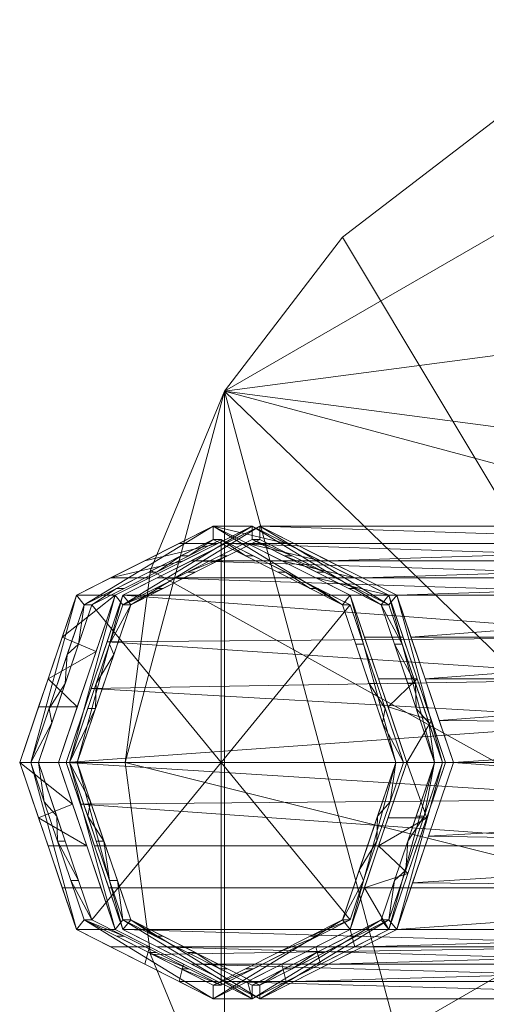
# Model space of a CAD drawing. Header units: millimetres. Extents: x 229 to 347, y 377 to 487.
# Tile 2 of 4: x 229 to 264, y 414 to 487. Entities that reach past the tile are written whole.
import ezdxf

# ---------------------------------------------------------------- set-up
doc = ezdxf.new("R2010")
doc.units = ezdxf.units.MM
doc.layers.add('E-LITE-EQPM', color=33, linetype='Continuous', lineweight=9)

# ---------------------------------------------------------------- blocks, each defined once
blk = doc.blocks.new('2019_ES_Iluminación_Estiluz_Volta_T-3533 - 2019_ES_Iluminación_Estiluz_Volta_T-3533-360495-_3D_')
at = {"layer": 'E-LITE-EQPM'}
mesh = blk.add_polyface(dxfattribs=at)
corners = [(27.496, 0, 2434.4), (29.37, 14.235, 2434.4), (34.864, 27.5, 2434.4), (43.605, 38.891, 2434.4), (54.996, 47.631, 2434.4), (68.261, 53.126, 2434.4), (82.496, 55, 2434.4), (96.731, 53.126, 2434.4), (109.996, 47.631, 2434.4), (121.387, 38.891, 2434.4), (130.127, 27.5, 2434.4), (135.622, 14.235, 2434.4), (137.496, 0, 2434.4), (135.622, -14.235, 2434.4), (130.127, -27.5, 2434.4), (121.387, -38.891, 2434.4), (109.996, -47.631, 2434.4), (96.731, -53.126, 2434.4), (82.496, -55, 2434.4), (68.261, -53.126, 2434.4), (54.996, -47.631, 2434.4), (43.605, -38.891, 2434.4), (34.864, -27.5, 2434.4), (29.37, -14.235, 2434.4), (54.996, 0, 2434.4), (55.933, -7.118, 2434.4), (58.68, -13.75, 2434.4), (63.05, -19.445, 2434.4), (68.746, -23.816, 2434.4), (75.378, -26.563, 2434.4), (82.496, -27.5, 2434.4), (89.613, -26.563, 2434.4), (96.246, -23.816, 2434.4), (101.941, -19.445, 2434.4), (106.311, -13.75, 2434.4), (109.059, -7.118, 2434.4), (109.996, 0, 2434.4), (109.059, 7.118, 2434.4), (106.311, 13.75, 2434.4), (101.941, 19.445, 2434.4), (96.246, 23.816, 2434.4), (89.613, 26.563, 2434.4), (82.496, 27.5, 2434.4), (75.378, 26.563, 2434.4), (68.746, 23.816, 2434.4), (63.05, 19.445, 2434.4), (58.68, 13.75, 2434.4), (55.933, 7.118, 2434.4)]
mesh.append_faces([[corners[k] for k in face] for face in [(7, 42, 6), (39, 10, 38), (45, 4, 44), (32, 16, 31), (15, 33, 14), (23, 26, 22), (29, 19, 28)]], dxfattribs={"vtx0": -1, "vtx1": -1})
mesh.append_faces([[corners[k] for k in face] for face in [(43, 5, 6, 42), (44, 4, 5, 43), (35, 12, 13, 34), (14, 33, 34, 13), (17, 30, 31, 16), (30, 17, 18), (20, 27, 28, 19), (27, 20, 21)]], dxfattribs={"vtx0": -1, "vtx2": -1})
mesh.append_faces([[corners[k] for k in face] for face in [(35, 36, 12)]], dxfattribs={"vtx1": -1, "vtx2": -1})
mesh.append_faces([[corners[k] for k in face] for face in [(40, 41, 8, 9), (41, 42, 7, 8), (9, 10, 39, 40), (36, 37, 11, 12), (37, 38, 10, 11), (3, 4, 45, 46), (2, 3, 46, 47), (47, 24, 1, 2), (0, 1, 24, 25), (32, 33, 15, 16), (26, 27, 21, 22), (23, 0, 25, 26), (18, 19, 29, 30)]], dxfattribs={"vtx1": -1, "vtx3": -1})
mesh = blk.add_polyface(dxfattribs=at)
corners = [(27.496, 0, 2438.4), (29.37, -14.235, 2438.4), (34.864, -27.5, 2438.4), (43.605, -38.891, 2438.4), (54.996, -47.631, 2438.4), (68.261, -53.126, 2438.4), (82.496, -55, 2438.4), (96.731, -53.126, 2438.4), (109.996, -47.631, 2438.4), (121.387, -38.891, 2438.4), (130.127, -27.5, 2438.4), (135.622, -14.235, 2438.4), (137.496, 0, 2438.4), (135.622, 14.235, 2438.4), (130.127, 27.5, 2438.4), (121.387, 38.891, 2438.4), (109.996, 47.631, 2438.4), (96.731, 53.126, 2438.4), (82.496, 55, 2438.4), (68.261, 53.126, 2438.4), (54.996, 47.631, 2438.4), (43.605, 38.891, 2438.4), (34.864, 27.5, 2438.4), (29.37, 14.235, 2438.4)]
mesh.append_faces([[corners[k] for k in face] for face in [(11, 9, 10), (6, 4, 5), (0, 22, 23), (20, 18, 19)]], dxfattribs={"vtx0": -1})
mesh.append_faces([[corners[k] for k in face] for face in [(22, 15, 18)]], dxfattribs={"vtx0": -1, "vtx1": -1, "vtx2": -1})
mesh.append_faces([[corners[k] for k in face] for face in [(22, 4, 11, 12)]], dxfattribs={"vtx0": -1, "vtx1": -1, "vtx3": -1})
mesh.append_faces([[corners[k] for k in face] for face in [(22, 12, 13)]], dxfattribs={"vtx0": -1, "vtx2": -1})
mesh.append_faces([[corners[k] for k in face] for face in [(18, 20, 21, 22)]], dxfattribs={"vtx0": -1, "vtx3": -1})
mesh.append_faces([[corners[k] for k in face] for face in [(17, 18, 15, 16)]], dxfattribs={"vtx1": -1})
mesh.append_faces([[corners[k] for k in face] for face in [(8, 9, 11, 4)]], dxfattribs={"vtx1": -1, "vtx2": -1, "vtx3": -1})
mesh.append_faces([[corners[k] for k in face] for face in [(6, 7, 8, 4), (2, 3, 4, 22), (0, 1, 2, 22), (13, 14, 15, 22)]], dxfattribs={"vtx2": -1, "vtx3": -1})
mesh = blk.add_polyface(dxfattribs=at)
corners = [(137.496, 0, 2434.4), (135.622, 14.235, 2434.4), (130.127, 27.5, 2434.4), (121.387, 38.891, 2434.4), (109.996, 47.631, 2434.4), (96.731, 53.126, 2434.4), (82.496, 55, 2434.4), (68.261, 53.126, 2434.4), (54.996, 47.631, 2434.4), (43.605, 38.891, 2434.4), (34.864, 27.5, 2434.4), (29.37, 14.235, 2434.4), (27.496, 0, 2434.4), (27.496, 0, 2438.4), (29.37, 14.235, 2438.4), (34.864, 27.5, 2438.4), (43.605, 38.891, 2438.4), (54.996, 47.631, 2438.4), (68.261, 53.126, 2438.4), (82.496, 55, 2438.4), (96.731, 53.126, 2438.4), (109.996, 47.631, 2438.4), (121.387, 38.891, 2438.4), (130.127, 27.5, 2438.4), (135.622, 14.235, 2438.4), (137.496, 0, 2438.4)]
mesh.append_faces([[corners[k] for k in face] for face in [(0, 1, 24, 25), (13, 14, 11, 12)]], dxfattribs={"vtx1": -1})
mesh.append_faces([[corners[k] for k in face] for face in [(1, 2, 23, 24), (3, 4, 21, 22), (2, 3, 22, 23), (4, 5, 20, 21), (19, 20, 5, 6), (6, 7, 18, 19), (7, 8, 17, 18), (9, 10, 15, 16), (8, 9, 16, 17), (10, 11, 14, 15)]], dxfattribs={"vtx1": -1, "vtx3": -1})
mesh = blk.add_polyface(dxfattribs=at)
corners = [(47.545, 0, 2326.718), (43.586, 11.667, 2329.49), (34.029, 16.5, 2336.182), (24.471, 11.667, 2342.874), (20.513, 0, 2345.646), (19.693, 0, 2346.219), (23.892, 12.374, 2343.279), (34.029, 17.5, 2336.182), (44.165, 12.374, 2329.084), (48.364, 0, 2326.144)]
mesh.append_faces([[corners[k] for k in face] for face in [(6, 4, 5), (0, 8, 9)]], dxfattribs={"vtx0": -1})
mesh.append_faces([[corners[k] for k in face] for face in [(3, 7, 2), (7, 3, 6), (4, 6, 3)]], dxfattribs={"vtx0": -1, "vtx1": -1})
mesh.append_faces([[corners[k] for k in face] for face in [(8, 0, 1)]], dxfattribs={"vtx0": -1, "vtx2": -1})
mesh.append_faces([[corners[k] for k in face] for face in [(7, 8, 1), (1, 2, 7)]], dxfattribs={"vtx1": -1, "vtx2": -1})
mesh = blk.add_polyface(dxfattribs=at)
corners = [(48.364, 0, 2326.144), (44.165, 12.374, 2329.084), (34.029, 17.5, 2336.182), (23.892, 12.374, 2343.279), (19.693, 0, 2346.219), (22.561, 0, 2350.315), (26.76, 12.374, 2347.375), (36.896, 17.5, 2340.277), (47.033, 12.374, 2333.18), (51.232, 0, 2330.24), (25.35, 8.219, 2348.362), (21.793, 6.187, 2344.749), (21.088, 4.11, 2345.243), (28.96, 14.937, 2339.73), (31.828, 14.937, 2343.826), (34.362, 16.219, 2342.052), (49.132, 6.187, 2331.71), (46.264, 6.187, 2327.614), (45.215, 9.281, 2328.349), (41.965, 14.937, 2336.729), (39.097, 14.937, 2332.633), (36.563, 16.219, 2334.407), (22.842, 9.281, 2344.014), (23.956, 4.11, 2349.339), (26.426, 13.656, 2341.505), (29.294, 13.656, 2345.601), (31.494, 16.219, 2337.956), (46.969, 4.11, 2327.12), (50.182, 3.094, 2330.975), (48.083, 9.281, 2332.445), (41.631, 13.656, 2330.858), (44.499, 13.656, 2334.954), (39.431, 16.219, 2338.503)]
mesh.append_faces([[corners[k] for k in face] for face in [(6, 22, 10), (19, 21, 32), (13, 15, 26), (31, 20, 19), (2, 32, 21), (22, 6, 3), (10, 11, 23), (14, 24, 25), (21, 19, 20)]], dxfattribs={"vtx0": -1, "vtx1": -1})
mesh.append_faces([[corners[k] for k in face] for face in [(25, 24, 3, 6), (7, 2, 26, 15), (29, 18, 1, 8), (18, 29, 16, 17), (23, 11, 12), (27, 16, 28), (8, 1, 30)]], dxfattribs={"vtx0": -1, "vtx2": -1})
mesh.append_faces([[corners[k] for k in face] for face in [(9, 0, 28)]], dxfattribs={"vtx1": -1})
mesh.append_faces([[corners[k] for k in face] for face in [(27, 17, 16), (7, 32, 2), (22, 11, 10), (0, 27, 28)]], dxfattribs={"vtx1": -1, "vtx2": -1})
mesh.append_faces([[corners[k] for k in face] for face in [(31, 8, 30, 20), (13, 24, 14, 15)]], dxfattribs={"vtx1": -1, "vtx3": -1})
mesh.append_faces([[corners[k] for k in face] for face in [(4, 5, 23, 12)]], dxfattribs={"vtx2": -1})
mesh = blk.add_polyface(dxfattribs=at)
corners = [(51.232, 0, 2330.24), (47.033, 12.374, 2333.18), (36.896, 17.5, 2340.277), (26.76, 12.374, 2347.375), (22.561, 0, 2350.315), (23.38, 0, 2349.741), (27.339, 11.667, 2346.97), (36.896, 16.5, 2340.277), (46.454, 11.667, 2333.585), (50.412, 0, 2330.813)]
mesh.append_faces([[corners[k] for k in face] for face in [(7, 2, 6), (3, 6, 2), (6, 3, 5)]], dxfattribs={"vtx0": -1, "vtx1": -1})
mesh.append_faces([[corners[k] for k in face] for face in [(8, 1, 2), (2, 7, 8)]], dxfattribs={"vtx0": -1, "vtx2": -1})
mesh.append_faces([[corners[k] for k in face] for face in [(4, 5, 3), (0, 1, 9)]], dxfattribs={"vtx1": -1})
mesh.append_faces([[corners[k] for k in face] for face in [(8, 9, 1)]], dxfattribs={"vtx1": -1, "vtx2": -1})
mesh = blk.add_polyface(dxfattribs=at)
corners = [(50.986, 0, 2331.633), (47.027, 11.667, 2334.404), (37.47, 16.5, 2341.097), (27.913, 11.667, 2347.789), (23.954, 0, 2350.561), (23.135, 0, 2351.134), (27.334, 12.374, 2348.194), (37.47, 17.5, 2341.097), (47.606, 12.374, 2333.999), (51.805, 0, 2331.059)]
mesh.append_faces([[corners[k] for k in face] for face in [(6, 4, 5), (0, 8, 9)]], dxfattribs={"vtx0": -1})
mesh.append_faces([[corners[k] for k in face] for face in [(3, 7, 2), (7, 3, 6), (4, 6, 3)]], dxfattribs={"vtx0": -1, "vtx1": -1})
mesh.append_faces([[corners[k] for k in face] for face in [(8, 0, 1)]], dxfattribs={"vtx0": -1, "vtx2": -1})
mesh.append_faces([[corners[k] for k in face] for face in [(7, 8, 1), (1, 2, 7)]], dxfattribs={"vtx1": -1, "vtx2": -1})
mesh = blk.add_polyface(dxfattribs=at)
corners = [(51.805, 0, 2331.059), (47.606, 12.374, 2333.999), (37.47, 17.5, 2341.097), (27.334, 12.374, 2348.194), (23.135, 0, 2351.134), (65.293, 0, 2411.342), (69.491, 12.374, 2408.402), (79.628, 17.5, 2401.304), (89.764, 12.374, 2394.207), (93.963, 0, 2391.267), (24.989, 5.465, 2349.836), (67.392, 6.187, 2409.872), (68.442, 9.281, 2409.137), (32.402, 14.937, 2344.645), (74.56, 14.937, 2404.853), (77.094, 16.219, 2403.079), (49.706, 6.187, 2332.529), (91.864, 6.187, 2392.737), (93.036, 2.732, 2391.916), (84.696, 14.937, 2397.755), (42.538, 14.937, 2337.548), (40.004, 16.219, 2339.322), (66.342, 3.094, 2410.607), (26.161, 8.92, 2349.015), (72.025, 13.656, 2406.628), (29.868, 13.656, 2346.42), (34.936, 16.219, 2342.871), (48.656, 9.281, 2333.264), (90.814, 9.281, 2393.472), (50.755, 3.094, 2331.794), (87.23, 13.656, 2395.981), (45.072, 13.656, 2335.773), (82.162, 16.219, 2399.53)]
mesh.append_faces([[corners[k] for k in face] for face in [(22, 4, 5)]], dxfattribs={"vtx0": -1})
mesh.append_faces([[corners[k] for k in face] for face in [(10, 11, 23), (4, 22, 10), (12, 23, 11), (16, 17, 29), (18, 29, 17), (6, 3, 12)]], dxfattribs={"vtx0": -1, "vtx1": -1})
mesh.append_faces([[corners[k] for k in face] for face in [(12, 3, 23), (24, 13, 25), (27, 8, 28), (15, 2, 26), (30, 1, 31), (6, 25, 3), (16, 28, 17), (19, 31, 20, 32), (13, 24, 14), (26, 14, 15), (28, 16, 27), (18, 0, 29), (31, 19, 30), (32, 20, 21)]], dxfattribs={"vtx0": -1, "vtx2": -1})
mesh.append_faces([[corners[k] for k in face] for face in [(9, 0, 18)]], dxfattribs={"vtx1": -1})
mesh.append_faces([[corners[k] for k in face] for face in [(15, 7, 2), (26, 13, 14), (22, 11, 10), (6, 24, 25), (27, 1, 8), (30, 8, 1)]], dxfattribs={"vtx1": -1, "vtx2": -1})
mesh.append_faces([[corners[k] for k in face] for face in [(7, 32, 21, 2)]], dxfattribs={"vtx1": -1, "vtx3": -1})
mesh = blk.add_polyface(dxfattribs=at)
corners = [(48.118, 0, 2327.537), (44.159, 11.667, 2330.309), (34.602, 16.5, 2337.001), (25.045, 11.667, 2343.693), (21.086, 0, 2346.465), (20.513, 0, 2345.646), (24.471, 11.667, 2342.874), (34.029, 16.5, 2336.182), (43.586, 11.667, 2329.49), (47.545, 0, 2326.718), (23.22, 7.981, 2343.75), (23.065, 5.834, 2345.079), (24.055, 8.75, 2344.386), (29.25, 14.084, 2339.528), (29.823, 14.084, 2340.347), (32.213, 15.292, 2338.674), (38.807, 14.084, 2332.836), (39.381, 14.084, 2333.655), (41.77, 12.875, 2331.982), (45.565, 5.834, 2328.104), (46.139, 5.834, 2328.923), (46.764, 3.99, 2328.485), (21.867, 3.99, 2344.698), (27.434, 12.875, 2342.02), (26.861, 12.875, 2341.201), (31.639, 15.292, 2337.855), (36.418, 15.292, 2334.509), (36.991, 15.292, 2335.328), (41.196, 12.875, 2331.163), (44.575, 8.75, 2328.797), (45.149, 8.75, 2329.616), (46.555, 2.917, 2327.411), (22.076, 2.917, 2345.772)]
mesh.append_faces([[corners[k] for k in face] for face in [(22, 32, 5), (21, 31, 0), (20, 19, 21)]], dxfattribs={"vtx0": -1, "vtx1": -1})
mesh.append_faces([[corners[k] for k in face] for face in [(17, 16, 28), (7, 2, 15), (12, 10, 6), (23, 24, 13, 14), (8, 1, 18), (16, 17, 27, 26), (29, 30, 1, 8), (14, 13, 25), (19, 20, 30, 29), (24, 23, 3), (2, 7, 26), (21, 19, 31), (22, 11, 32)]], dxfattribs={"vtx0": -1, "vtx2": -1})
mesh.append_faces([[corners[k] for k in face] for face in [(4, 5, 32), (9, 0, 31)]], dxfattribs={"vtx1": -1})
mesh.append_faces([[corners[k] for k in face] for face in [(3, 12, 6), (6, 24, 3), (25, 7, 15), (27, 2, 26), (28, 8, 18), (12, 11, 10), (22, 10, 11), (15, 14, 25), (18, 17, 28)]], dxfattribs={"vtx1": -1, "vtx2": -1})
at = {"layer": 'E-LITE-EQPM', "transparency": 33554644}
mesh = blk.add_polyface(dxfattribs=at)
corners = [(34.602, 0, 2337.001), (21.086, 0, 2346.465), (25.045, 11.667, 2343.693), (34.602, 16.5, 2337.001), (44.159, 11.667, 2330.309), (48.118, 0, 2327.537)]
mesh.append_faces([[corners[k] for k in face] for face in [(0, 4, 5)]], dxfattribs={"vtx0": -1})
mesh.append_faces([[corners[k] for k in face] for face in [(4, 0, 3)]], dxfattribs={"vtx0": -1, "vtx1": -1})
mesh.append_faces([[corners[k] for k in face] for face in [(0, 2, 3)]], dxfattribs={"vtx0": -1, "vtx2": -1})
mesh.append_faces([[corners[k] for k in face] for face in [(0, 1, 2)]], dxfattribs={"vtx2": -1})
at = {"layer": 'E-LITE-EQPM'}
mesh = blk.add_polyface(dxfattribs=at)
corners = [(50.412, 0, 2330.813), (46.454, 11.667, 2333.585), (36.896, 16.5, 2340.277), (27.339, 11.667, 2346.97), (23.38, 0, 2349.741), (23.954, 0, 2350.561), (27.913, 11.667, 2347.789), (37.47, 16.5, 2341.097), (47.027, 11.667, 2334.404), (50.986, 0, 2331.633), (26.662, 7.981, 2348.664), (25.36, 5.834, 2348.355), (24.734, 3.99, 2348.793), (32.118, 14.084, 2343.624), (32.691, 14.084, 2344.443), (35.081, 15.292, 2342.77), (49.007, 5.834, 2333.018), (48.433, 5.834, 2332.199), (47.443, 8.75, 2332.892), (42.249, 14.084, 2337.75), (41.675, 14.084, 2336.931), (39.286, 15.292, 2338.604), (26.349, 8.75, 2347.663), (25.308, 3.99, 2349.613), (29.728, 12.875, 2345.297), (30.302, 12.875, 2346.116), (34.507, 15.292, 2341.95), (49.058, 3.99, 2331.761), (49.996, 2.917, 2332.326), (48.017, 8.75, 2333.711), (44.064, 12.875, 2335.258), (44.638, 12.875, 2336.077), (39.859, 15.292, 2339.423)]
mesh.append_faces([[corners[k] for k in face] for face in [(23, 4, 5)]], dxfattribs={"vtx0": -1})
mesh.append_faces([[corners[k] for k in face] for face in [(19, 21, 32), (1, 29, 18), (13, 15, 26), (16, 18, 29), (4, 23, 12), (6, 22, 10), (2, 32, 21), (22, 6, 3), (10, 11, 23), (3, 25, 24), (15, 13, 14), (18, 16, 17), (21, 19, 20)]], dxfattribs={"vtx0": -1, "vtx1": -1})
mesh.append_faces([[corners[k] for k in face] for face in [(14, 13, 24, 25), (7, 2, 26, 15), (23, 11, 12), (20, 19, 31, 30), (3, 6, 25), (30, 31, 8, 1), (27, 16, 28)]], dxfattribs={"vtx0": -1, "vtx2": -1})
mesh.append_faces([[corners[k] for k in face] for face in [(9, 0, 28)]], dxfattribs={"vtx1": -1})
mesh.append_faces([[corners[k] for k in face] for face in [(27, 17, 16), (7, 32, 2), (8, 29, 1), (22, 11, 10), (0, 27, 28)]], dxfattribs={"vtx1": -1, "vtx2": -1})
mesh = blk.add_polyface(dxfattribs=at)
corners = [(20.513, 0, 2345.646), (24.471, -11.667, 2342.874), (34.029, -16.5, 2336.182), (43.586, -11.667, 2329.49), (47.545, 0, 2326.718), (48.364, 0, 2326.144), (44.165, -12.374, 2329.084), (34.029, -17.5, 2336.182), (23.892, -12.374, 2343.279), (19.693, 0, 2346.219)]
mesh.append_faces([[corners[k] for k in face] for face in [(1, 8, 0), (7, 3, 6)]], dxfattribs={"vtx0": -1, "vtx1": -1})
mesh.append_faces([[corners[k] for k in face] for face in [(7, 1, 2), (7, 2, 3), (6, 3, 4)]], dxfattribs={"vtx0": -1, "vtx2": -1})
mesh.append_faces([[corners[k] for k in face] for face in [(9, 0, 8)]], dxfattribs={"vtx1": -1})
mesh.append_faces([[corners[k] for k in face] for face in [(7, 8, 1)]], dxfattribs={"vtx1": -1, "vtx2": -1})
mesh.append_faces([[corners[k] for k in face] for face in [(4, 5, 6)]], dxfattribs={"vtx2": -1})
mesh = blk.add_polyface(dxfattribs=at)
corners = [(19.693, 0, 2346.219), (23.892, -12.374, 2343.279), (34.029, -17.5, 2336.182), (44.165, -12.374, 2329.084), (48.364, 0, 2326.144), (51.232, 0, 2330.24), (47.033, -12.374, 2333.18), (36.896, -17.5, 2340.277), (26.76, -12.374, 2347.375), (22.561, 0, 2350.315), (48.443, -8.219, 2332.193), (46.264, -6.187, 2327.614), (46.969, -4.11, 2327.12), (39.097, -14.937, 2332.633), (41.965, -14.937, 2336.729), (39.431, -16.219, 2338.503), (24.661, -6.187, 2348.845), (21.793, -6.187, 2344.749), (22.842, -9.281, 2344.014), (31.828, -14.937, 2343.826), (28.96, -14.937, 2339.73), (31.494, -16.219, 2337.956), (45.215, -9.281, 2328.349), (49.837, -4.11, 2331.216), (41.631, -13.656, 2330.858), (44.499, -13.656, 2334.954), (36.563, -16.219, 2334.407), (21.088, -4.11, 2345.243), (23.611, -3.094, 2349.58), (25.71, -9.281, 2348.11), (26.426, -13.656, 2341.505), (29.294, -13.656, 2345.601), (34.362, -16.219, 2342.052)]
mesh.append_faces([[corners[k] for k in face] for face in [(23, 4, 5)]], dxfattribs={"vtx0": -1})
mesh.append_faces([[corners[k] for k in face] for face in [(19, 21, 32), (6, 22, 10), (4, 23, 12), (13, 15, 26), (7, 26, 15), (22, 6, 3), (10, 11, 23), (15, 13, 14), (20, 31, 30)]], dxfattribs={"vtx0": -1, "vtx1": -1})
mesh.append_faces([[corners[k] for k in face] for face in [(7, 2, 26), (3, 6, 25), (29, 18, 1, 8), (18, 29, 16, 17), (2, 7, 32, 21), (14, 13, 24), (23, 11, 12), (30, 31, 8, 1), (27, 16, 28)]], dxfattribs={"vtx0": -1, "vtx2": -1})
mesh.append_faces([[corners[k] for k in face] for face in [(9, 0, 28)]], dxfattribs={"vtx1": -1})
mesh.append_faces([[corners[k] for k in face] for face in [(27, 17, 16), (22, 11, 10), (0, 27, 28)]], dxfattribs={"vtx1": -1, "vtx2": -1})
mesh.append_faces([[corners[k] for k in face] for face in [(24, 3, 25, 14), (19, 31, 20, 21)]], dxfattribs={"vtx1": -1, "vtx3": -1})
mesh = blk.add_polyface(dxfattribs=at)
corners = [(21.086, 0, 2346.465), (25.045, -11.667, 2343.693), (34.602, -16.5, 2337.001), (44.159, -11.667, 2330.309), (48.118, 0, 2327.537), (47.545, 0, 2326.718), (43.586, -11.667, 2329.49), (34.029, -16.5, 2336.182), (24.471, -11.667, 2342.874), (20.513, 0, 2345.646), (44.837, -7.981, 2328.614), (46.139, -5.834, 2328.923), (45.149, -8.75, 2329.616), (38.807, -14.084, 2332.836), (39.381, -14.084, 2333.655), (36.991, -15.292, 2335.328), (29.25, -14.084, 2339.528), (29.823, -14.084, 2340.347), (27.434, -12.875, 2342.02), (22.492, -5.834, 2344.26), (23.065, -5.834, 2345.079), (22.44, -3.99, 2345.517), (46.191, -3.99, 2327.666), (41.77, -12.875, 2331.982), (41.196, -12.875, 2331.163), (36.418, -15.292, 2334.509), (31.639, -15.292, 2337.855), (32.213, -15.292, 2338.674), (26.861, -12.875, 2341.201), (23.482, -8.75, 2343.567), (24.055, -8.75, 2344.386), (21.502, -2.917, 2344.953), (47.128, -2.917, 2328.23)]
mesh.append_faces([[corners[k] for k in face] for face in [(22, 32, 5), (21, 31, 0), (20, 19, 21)]], dxfattribs={"vtx0": -1, "vtx1": -1})
mesh.append_faces([[corners[k] for k in face] for face in [(17, 16, 28, 18), (7, 2, 15), (12, 10, 6), (8, 1, 18), (14, 13, 25, 15), (24, 23, 3), (2, 7, 26), (1, 8, 29), (21, 19, 31), (22, 11, 32)]], dxfattribs={"vtx0": -1, "vtx2": -1})
mesh.append_faces([[corners[k] for k in face] for face in [(4, 5, 32), (9, 0, 31)]], dxfattribs={"vtx1": -1})
mesh.append_faces([[corners[k] for k in face] for face in [(3, 12, 6), (24, 13, 23), (17, 27, 16), (30, 1, 29), (6, 24, 3), (25, 7, 15), (27, 2, 26), (28, 8, 18), (12, 11, 10), (20, 30, 19), (22, 10, 11), (14, 23, 13), (26, 16, 27), (29, 19, 30)]], dxfattribs={"vtx1": -1, "vtx2": -1})
at = {"layer": 'E-LITE-EQPM', "transparency": 33554644}
mesh = blk.add_polyface(dxfattribs=at)
corners = [(34.602, 0, 2337.001), (48.118, 0, 2327.537), (44.159, -11.667, 2330.309), (34.602, -16.5, 2337.001), (25.045, -11.667, 2343.693), (21.086, 0, 2346.465)]
mesh.append_faces([[corners[k] for k in face] for face in [(2, 0, 1)]], dxfattribs={"vtx0": -1})
mesh.append_faces([[corners[k] for k in face] for face in [(4, 0, 3)]], dxfattribs={"vtx0": -1, "vtx1": -1})
mesh.append_faces([[corners[k] for k in face] for face in [(0, 2, 3)]], dxfattribs={"vtx0": -1, "vtx2": -1})
mesh.append_faces([[corners[k] for k in face] for face in [(5, 0, 4)]], dxfattribs={"vtx1": -1})
at = {"layer": 'E-LITE-EQPM'}
mesh = blk.add_polyface(dxfattribs=at)
corners = [(22.561, 0, 2350.315), (26.76, -12.374, 2347.375), (36.896, -17.5, 2340.277), (47.033, -12.374, 2333.18), (51.232, 0, 2330.24), (50.412, 0, 2330.813), (46.454, -11.667, 2333.585), (36.896, -16.5, 2340.277), (27.339, -11.667, 2346.97), (23.38, 0, 2349.741)]
mesh.append_faces([[corners[k] for k in face] for face in [(1, 9, 0)]], dxfattribs={"vtx0": -1})
mesh.append_faces([[corners[k] for k in face] for face in [(9, 1, 8), (3, 6, 2)]], dxfattribs={"vtx0": -1, "vtx1": -1})
mesh.append_faces([[corners[k] for k in face] for face in [(8, 1, 2)]], dxfattribs={"vtx0": -1, "vtx2": -1})
mesh.append_faces([[corners[k] for k in face] for face in [(7, 8, 2), (6, 7, 2), (5, 6, 3)]], dxfattribs={"vtx1": -1, "vtx2": -1})
mesh.append_faces([[corners[k] for k in face] for face in [(3, 4, 5)]], dxfattribs={"vtx2": -1})
mesh = blk.add_polyface(dxfattribs=at)
corners = [(23.954, 0, 2350.561), (27.913, -11.667, 2347.789), (37.47, -16.5, 2341.097), (47.027, -11.667, 2334.404), (50.986, 0, 2331.633), (51.805, 0, 2331.059), (47.606, -12.374, 2333.999), (37.47, -17.5, 2341.097), (27.334, -12.374, 2348.194), (23.135, 0, 2351.134)]
mesh.append_faces([[corners[k] for k in face] for face in [(1, 8, 0), (7, 3, 6)]], dxfattribs={"vtx0": -1, "vtx1": -1})
mesh.append_faces([[corners[k] for k in face] for face in [(7, 1, 2), (7, 2, 3), (6, 3, 4)]], dxfattribs={"vtx0": -1, "vtx2": -1})
mesh.append_faces([[corners[k] for k in face] for face in [(9, 0, 8)]], dxfattribs={"vtx1": -1})
mesh.append_faces([[corners[k] for k in face] for face in [(7, 8, 1)]], dxfattribs={"vtx1": -1, "vtx2": -1})
mesh.append_faces([[corners[k] for k in face] for face in [(4, 5, 6)]], dxfattribs={"vtx2": -1})
mesh = blk.add_polyface(dxfattribs=at)
corners = [(23.135, 0, 2351.134), (27.334, -12.374, 2348.194), (37.47, -17.5, 2341.097), (47.606, -12.374, 2333.999), (51.805, 0, 2331.059), (93.963, 0, 2391.267), (89.764, -12.374, 2394.207), (79.628, -17.5, 2401.304), (69.491, -12.374, 2408.402), (65.293, 0, 2411.342), (49.951, -5.465, 2332.357), (91.864, -6.187, 2392.737), (90.814, -9.281, 2393.472), (42.538, -14.937, 2337.548), (84.696, -14.937, 2397.755), (82.162, -16.219, 2399.53), (25.234, -6.187, 2349.664), (67.392, -6.187, 2409.872), (66.22, -2.732, 2410.693), (74.56, -14.937, 2404.853), (32.402, -14.937, 2344.645), (34.936, -16.219, 2342.871), (92.913, -3.094, 2392.002), (48.779, -8.92, 2333.178), (87.23, -13.656, 2395.981), (45.072, -13.656, 2335.773), (40.004, -16.219, 2339.322), (26.284, -9.281, 2348.929), (68.442, -9.281, 2409.137), (24.184, -3.094, 2350.399), (72.025, -13.656, 2406.628), (29.868, -13.656, 2346.42), (77.094, -16.219, 2403.079)]
mesh.append_faces([[corners[k] for k in face] for face in [(22, 4, 5)]], dxfattribs={"vtx0": -1})
mesh.append_faces([[corners[k] for k in face] for face in [(10, 11, 23), (12, 23, 11), (4, 22, 10), (16, 17, 29), (18, 29, 17), (6, 3, 12)]], dxfattribs={"vtx0": -1, "vtx1": -1})
mesh.append_faces([[corners[k] for k in face] for face in [(12, 3, 23), (6, 25, 3), (24, 13, 25), (30, 1, 31), (21, 7, 32), (19, 31, 20), (13, 24, 14), (26, 14, 15), (18, 0, 29), (31, 19, 30), (32, 20, 21)]], dxfattribs={"vtx0": -1, "vtx2": -1})
mesh.append_faces([[corners[k] for k in face] for face in [(9, 0, 18)]], dxfattribs={"vtx1": -1})
mesh.append_faces([[corners[k] for k in face] for face in [(21, 2, 7), (26, 13, 14), (32, 19, 20), (22, 11, 10), (6, 24, 25), (30, 8, 1)]], dxfattribs={"vtx1": -1, "vtx2": -1})
mesh.append_faces([[corners[k] for k in face] for face in [(15, 7, 2, 26), (8, 28, 27, 1), (28, 17, 16, 27)]], dxfattribs={"vtx1": -1, "vtx3": -1})
mesh = blk.add_polyface(dxfattribs=at)
corners = [(23.38, 0, 2349.741), (27.339, -11.667, 2346.97), (36.896, -16.5, 2340.277), (46.454, -11.667, 2333.585), (50.412, 0, 2330.813), (50.986, 0, 2331.633), (47.027, -11.667, 2334.404), (37.47, -16.5, 2341.097), (27.913, -11.667, 2347.789), (23.954, 0, 2350.561), (48.278, -7.981, 2333.529), (48.433, -5.834, 2332.199), (49.058, -3.99, 2331.761), (41.675, -14.084, 2336.931), (42.249, -14.084, 2337.75), (39.859, -15.292, 2339.423), (25.933, -5.834, 2349.175), (25.36, -5.834, 2348.355), (26.349, -8.75, 2347.663), (32.691, -14.084, 2344.443), (32.118, -14.084, 2343.624), (34.507, -15.292, 2341.95), (47.443, -8.75, 2332.892), (49.632, -3.99, 2332.581), (44.064, -12.875, 2335.258), (44.638, -12.875, 2336.077), (39.286, -15.292, 2338.604), (24.734, -3.99, 2348.793), (24.944, -2.917, 2349.868), (26.923, -8.75, 2348.482), (29.728, -12.875, 2345.297), (30.302, -12.875, 2346.116), (35.081, -15.292, 2342.77)]
mesh.append_faces([[corners[k] for k in face] for face in [(23, 4, 5)]], dxfattribs={"vtx0": -1})
mesh.append_faces([[corners[k] for k in face] for face in [(19, 21, 32), (1, 29, 18), (13, 15, 26), (16, 18, 29), (4, 23, 12), (6, 22, 10), (7, 26, 15), (22, 6, 3), (10, 11, 23), (15, 13, 14), (18, 16, 17), (21, 19, 20)]], dxfattribs={"vtx0": -1, "vtx1": -1})
mesh.append_faces([[corners[k] for k in face] for face in [(14, 13, 24, 25), (7, 2, 26), (23, 11, 12), (2, 7, 32, 21), (20, 19, 31, 30), (3, 6, 25, 24), (27, 16, 28), (8, 1, 30)]], dxfattribs={"vtx0": -1, "vtx2": -1})
mesh.append_faces([[corners[k] for k in face] for face in [(9, 0, 28)]], dxfattribs={"vtx1": -1})
mesh.append_faces([[corners[k] for k in face] for face in [(27, 17, 16), (8, 29, 1), (31, 8, 30), (22, 11, 10), (0, 27, 28)]], dxfattribs={"vtx1": -1, "vtx2": -1})
mesh = blk.add_polyface(dxfattribs=at)
corners = [(27.496, 0, 2434.4), (29.37, -14.235, 2434.4), (34.864, -27.5, 2434.4), (43.605, -38.891, 2434.4), (54.996, -47.631, 2434.4), (68.261, -53.126, 2434.4), (82.496, -55, 2434.4), (96.731, -53.126, 2434.4), (109.996, -47.631, 2434.4), (121.387, -38.891, 2434.4), (130.127, -27.5, 2434.4), (135.622, -14.235, 2434.4), (137.496, 0, 2434.4), (137.496, 0, 2438.4), (135.622, -14.235, 2438.4), (130.127, -27.5, 2438.4), (121.387, -38.891, 2438.4), (109.996, -47.631, 2438.4), (96.731, -53.126, 2438.4), (82.496, -55, 2438.4), (68.261, -53.126, 2438.4), (54.996, -47.631, 2438.4), (43.605, -38.891, 2438.4), (34.864, -27.5, 2438.4), (29.37, -14.235, 2438.4), (27.496, 0, 2438.4)]
mesh.append_faces([[corners[k] for k in face] for face in [(0, 1, 24, 25), (13, 14, 11, 12)]], dxfattribs={"vtx1": -1})
mesh.append_faces([[corners[k] for k in face] for face in [(1, 2, 23, 24), (3, 4, 21, 22), (2, 3, 22, 23), (4, 5, 20, 21), (19, 20, 5, 6), (6, 7, 18, 19), (7, 8, 17, 18), (9, 10, 15, 16), (8, 9, 16, 17), (10, 11, 14, 15)]], dxfattribs={"vtx1": -1, "vtx3": -1})

msp = doc.modelspace()

# ---------------------------------------------------------------- block references
at = {"layer": 'E-LITE-EQPM'}
msp.add_blockref('2019_ES_Iluminación_Estiluz_Volta_T-3533 - 2019_ES_Iluminación_Estiluz_Volta_T-3533-360495-_3D_', (209.627, 431.533, 161.6), dxfattribs=at)

doc.saveas('drawing.dxf')
